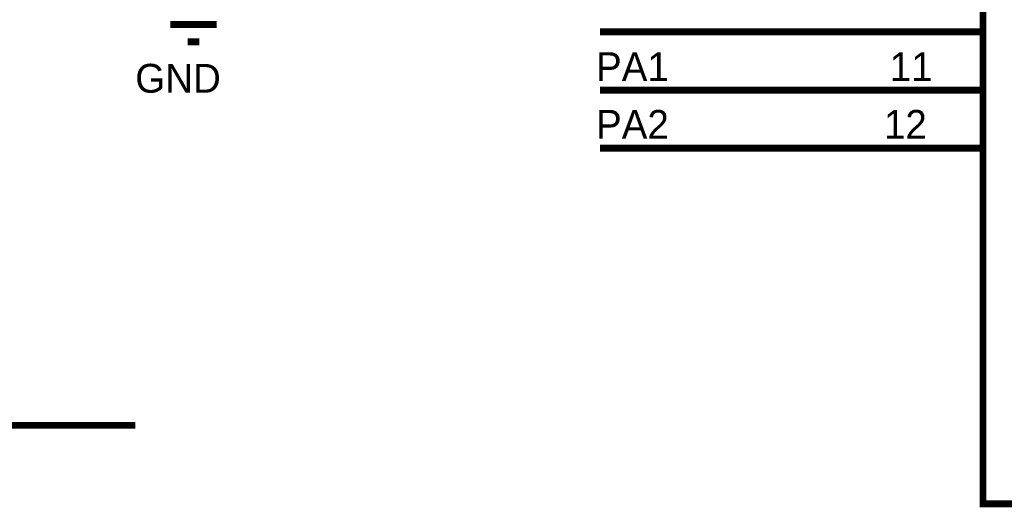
# Model space of a CAD drawing. Header units: inches. Extents: x 0 to 9.5, y -0.01 to 7.51.
# Tile 30 of 59: x 2.05 to 3.75, y 2.76 to 3.6. Entities that reach past the tile are written whole.
import ezdxf

# ---------------------------------------------------------------- set-up
doc = ezdxf.new("R2010")
doc.units = ezdxf.units.IN
doc.header["$MEASUREMENT"] = 0
doc.layers.add('Sheet', color=255, linetype='Continuous')

msp = doc.modelspace()

# ---------------------------------------------------------------- linework, layer by layer
at = {"layer": 'Sheet'}
for points in [[(3.7106, 4.8648, 0.0118, 0.0118, 0), (6.1098, 4.8648, 0.0118, 0.0118, 0), (6.1098, 2.7648, 0.0118, 0.0118, 0), (3.7106, 2.7648, 0.0118, 0.0118, 0), (3.7106, 4.8648, 0.0118, 0.0118, 0)], [(3.7106, 4.8648, 0.0039, 0.0039, 0), (3.7106, 2.7648, 0.0039, 0.0039, 0), (6.1098, 2.7648, 0.0039, 0.0039, 0), (6.1098, 4.8648, 0.0039, 0.0039, 0), (3.7106, 4.8648, 0.0039, 0.0039, 0), (3.7106, 4.8648, 0.0039, 0.0039, 0)]]:
    msp.add_lwpolyline(points, format="xyseb", close=True, dxfattribs=at)
for points in [[(2.3112, 3.5894, 0.0118, 0.0118, 0), (2.3911, 3.5894, 0.0118, 0.0118, 0)], [(3.4107, 3.577, 0.0118, 0.0118, 0), (3.0512, 3.577, 0.0118, 0.0118, 0)], [(3.7106, 3.577, 0.0118, 0.0118, 0), (3.4107, 3.577, 0.0118, 0.0118, 0)], [(2.3415, 3.5596, 0.0118, 0.0118, 0), (2.3614, 3.5596, 0.0118, 0.0118, 0)], [(3.4107, 3.4766, 0.0118, 0.0118, 0), (3.0512, 3.4766, 0.0118, 0.0118, 0)], [(3.7106, 3.4766, 0.0118, 0.0118, 0), (3.4107, 3.4766, 0.0118, 0.0118, 0)], [(3.4107, 3.3767, 0.0118, 0.0118, 0), (3.0512, 3.3767, 0.0118, 0.0118, 0)], [(3.7106, 3.3767, 0.0118, 0.0118, 0), (3.4107, 3.3767, 0.0118, 0.0118, 0)], [(1.8215, 2.8999, 0.0118, 0.0118, 0), (2.251, 2.8999, 0.0118, 0.0118, 0)]]:
    msp.add_lwpolyline(points, format="xyseb", dxfattribs=at)

# ---------------------------------------------------------------- texts
for s, p in [('PA1', (3.0444, 3.4921)), ('11', (3.5501, 3.4921)), ('GND', (2.251, 3.4722)), ('PA2', (3.0444, 3.3929)), ('12', (3.5402, 3.3929))]:
    msp.add_text(s, height=0.0496, dxfattribs=at).set_placement(p)

doc.saveas('drawing.dxf')
